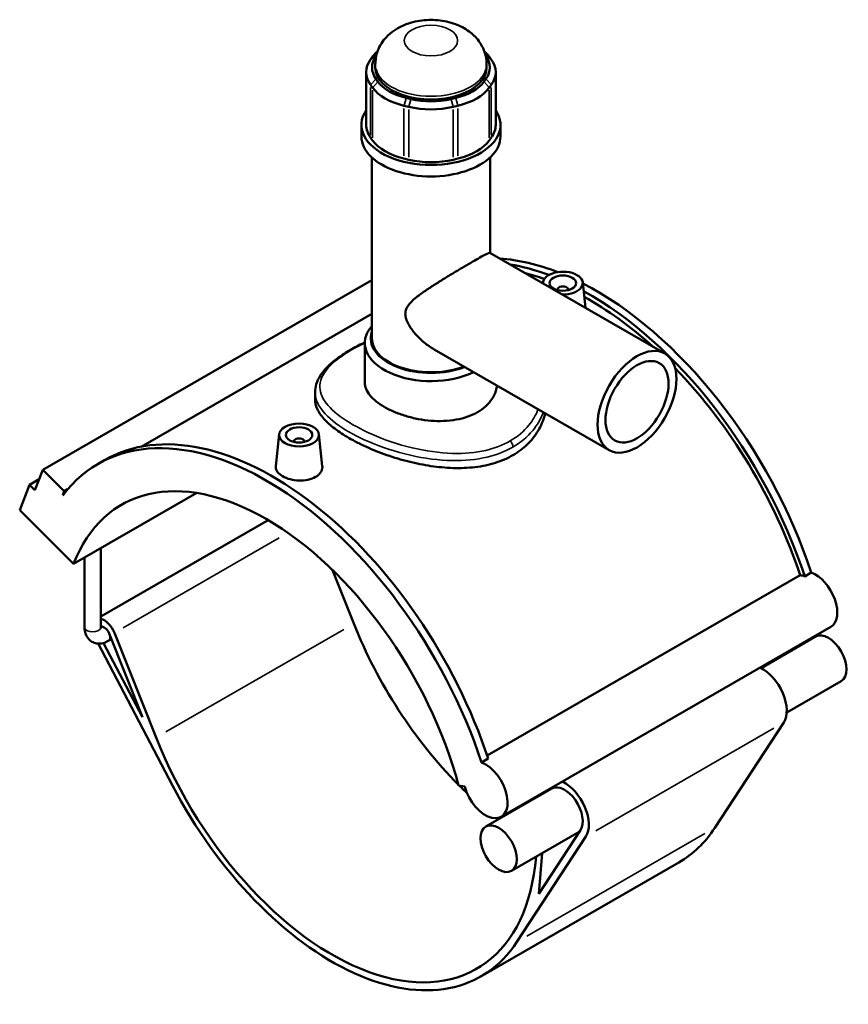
# Model space of a CAD drawing. Header units: inches. Extents: x -0.9 to 49.3, y -1.4 to 48.
# Tile 9 of 9: x 37 to 49.3, y 33.3 to 48. Entities that reach past the tile are written whole.
import ezdxf

# ---------------------------------------------------------------- set-up
doc = ezdxf.new("R2010")
doc.units = ezdxf.units.IN
doc.header["$MEASUREMENT"] = 0
doc.layers.add('Visible (ANSI)', color=7, linetype='Continuous', lineweight=50)
doc.layers.add('Visible Narrow (ANSI)', color=7, linetype='Continuous', lineweight=35)

msp = doc.modelspace()

# ---------------------------------------------------------------- linework, layer by layer
at = {"layer": 'Visible (ANSI)'}
for p, q in [((42.257, 47.412), (42.263, 47.421)), ((43.885, 47.421), (43.891, 47.412)), ((42.207, 47.402), (42.177, 47.361)), ((42.247, 47.241), (42.247, 47.288)), ((43.9, 47.241), (43.9, 47.288)), ((43.971, 47.361), (43.941, 47.402)), ((42.112, 47.171), (42.112, 46.387)), ((44.036, 47.171), (44.036, 46.387)), ((42.177, 46.981), (42.207, 46.94)), ((42.286, 47.029), (42.257, 47.071)), ((43.891, 47.071), (43.861, 47.029)), ((43.941, 46.94), (43.971, 46.981)), ((42.777, 46.771), (42.706, 46.788)), ((43.442, 46.788), (43.37, 46.771)), ((42.673, 46.672), (42.744, 46.654)), ((43.403, 46.654), (43.475, 46.672)), ((42.041, 46.216), (42.041, 46.387)), ((44.107, 46.216), (44.107, 46.387)), ((42.207, 46.156), (42.177, 46.197)), ((43.971, 46.197), (43.941, 46.156)), ((42.196, 43.216), (42.196, 45.902)), ((42.744, 45.87), (42.673, 45.887)), ((43.475, 45.887), (43.403, 45.87)), ((43.952, 44.485), (43.952, 45.902)), ((43.951, 44.486), (46.549, 42.99)), ((42.196, 44.08), (37.305, 41.263)), ((44.739, 44.047), (44.738, 44.033)), ((45.329, 44.047), (45.369, 43.669)), ((44.955, 43.94), (44.955, 43.932)), ((45.113, 43.94), (45.113, 43.932)), ((42.196, 43.58), (38.767, 41.605)), ((42.092, 42.556), (42.092, 43.145)), ((43.124, 43.05), (45.722, 41.553)), ((41.352, 42.414), (41.352, 42.309)), ((40.819, 41.789), (40.768, 41.313)), ((41.409, 41.789), (41.459, 41.314)), ((41.035, 41.675), (41.035, 41.682)), ((41.193, 41.675), (41.193, 41.682)), ((38.126, 41.349), (38.224, 41.406)), ((37.25, 41.122), (37.108, 41.04)), ((37.188, 40.96), (37.305, 41.263)), ((37.305, 41.263), (37.625, 40.944)), ((36.962, 40.661), (37.108, 41.04)), ((37.108, 41.04), (37.188, 40.96)), ((37.674, 40.972), (37.625, 40.944)), ((37.625, 40.944), (37.601, 40.882)), ((37.763, 39.862), (39.594, 40.917)), ((36.962, 40.661), (37.763, 39.862)), ((40.655, 40.513), (38.167, 39.08)), ((38.167, 38.921), (38.167, 40.095)), ((37.926, 38.921), (37.926, 39.956)), ((41.612, 39.771), (41.928, 38.975)), ((43.908, 37.015), (48.561, 39.694)), ((48.628, 39.678), (48.726, 39.734)), ((49.016, 38.926), (44.116, 36.104)), ((38.291, 38.83), (38.785, 37.587)), ((38.988, 37.282), (38.37, 38.838)), ((48.79, 38.782), (47.98, 38.315)), ((38.13, 38.678), (39.232, 36.57)), ((38.785, 37.587), (38.209, 38.687)), ((38.325, 38.744), (38.278, 38.717)), ((49.17, 38.122), (48.36, 37.655)), ((48.316, 37.505), (47.292, 35.94)), ((43.826, 36.913), (43.924, 36.969)), ((43.484, 36.568), (43.577, 36.553)), ((44.87, 36.524), (43.89, 35.96)), ((45.277, 35.88), (44.27, 35.3)), ((45.296, 35.908), (44.675, 34.96)), ((44.351, 34.247), (45.376, 35.812)), ((44.675, 34.96), (44.725, 35.562)), ((46.757, 35.426), (43.817, 33.733))]:
    msp.add_line(p, q, dxfattribs=at)
for centre, major_axis, ratio, start_param, end_param in [((42.973, 47.241), (-0.775, 0), 0.575862, 5.890486, 6.675884), ((43.002, 47.212), (-0.861, 0), 0.575862, 5.702518, 5.890486), ((43.145, 47.212), (-0.861, 0), 0.575862, 3.534292, 3.72226), ((43.175, 47.241), (0.775, 0), 0.575862, 5.890486, 6.675884), ((42.973, 47.171), (-0.861, 0), 0.575862, 5.890486, 6.675884), ((43.175, 47.171), (0.861, 0), 0.575862, 5.890486, 6.675884), ((43.074, 47.241), (-0.827, 0), 0.575862, 0, 3.141593), ((43.002, 47.2), (-0.775, 0), 0.575862, 0.392699, 1.178097), ((43.145, 47.2), (0.775, 0), 0.575862, 5.105088, 5.890486), ((43.002, 47.13), (0.861, 0), 0.575862, 3.534292, 4.31969), ((43.145, 47.13), (0.861, 0), 0.575862, 5.105088, 5.890486), ((43.074, 47.183), (-0.775, 0), 0.575862, 1.178097, 1.963495), ((43.074, 46.387), (-1.033, 0), 0.575862, 5.910464, 9.797499), ((43.074, 47.113), (0.861, 0), 0.575862, 4.31969, 5.105088), ((42.973, 46.387), (-0.861, 0), 0.575862, 0, 0.392699), ((43.175, 46.387), (0.861, 0), 0.575862, 5.890486, 6.283185), ((43.074, 46.216), (-1.033, 0), 0.575862, 0, 3.141593), ((43.002, 46.345), (-0.861, 0), 0.575862, 0.392699, 1.178097), ((43.145, 46.345), (0.861, 0), 0.575862, 5.105088, 5.890486), ((43.074, 46.328), (-0.861, 0), 0.575862, 1.178097, 1.963495), ((45.524, 39.833), (-2.498, 4.338), 0.578093, 5.661073, 5.913637), ((45.426, 39.777), (2.498, -4.338), 0.578093, 2.528834, 2.696993), ((45.034, 44.036), (-0.295, 0), 0.575862, 1.548126, 6.305856), ((45.426, 39.777), (-2.449, 4.253), 0.578093, 5.693086, 5.7763), ((45.034, 43.94), (-0.0787, 0), 0.575862, 2.972903, 6.451874), ((45.524, 39.833), (-2.498, 4.338), 0.578093, 4.369438, 5.554454), ((45.426, 39.777), (2.498, -4.338), 0.578093, 1.227845, 2.381667), ((45.426, 39.777), (-2.449, 4.253), 0.578093, 5.223142, 5.521095), ((43.074, 43.145), (-0.982, 0), 0.575862, 5.820231, 8.555636), ((43.074, 43.216), (-0.895, 0), 0.575862, 6.086754, 8.450035), ((43.074, 43.216), (-0.878, 0), 0.575862, 0, 2.163091), ((45.426, 39.777), (-2.449, 4.253), 0.578093, 4.372492, 5.123369), ((40.722, 37.068), (-2.498, 4.338), 0.578093, 4.369438, 6.283185), ((40.624, 37.011), (-2.498, 4.338), 0.578093, 4.369438, 6.523097), ((41.114, 41.682), (-0.0787, 0), 0.575862, 2.972903, 6.451874), ((40.624, 37.011), (-2.148, 3.731), 0.578093, 4.27799, 6.721451), ((48.687, 39.271), (-0.231, 0.402), 0.578093, 5.681408, 5.896038), ((48.785, 39.328), (0.231, -0.402), 0.578093, 0, 2.539816), ((38.218, 38.821), (-0.125, 0.216), 0.578093, 4.465831, 5.792542), ((38.218, 38.821), (-0.06, 0.104), 0.578093, 4.465831, 6.140632), ((44.544, 39.269), (2.148, -3.731), 0.578093, 4.465831, 5.142703), ((48.98, 38.452), (-0.19, 0.33), 0.578093, 3.141593, 6.283185), ((48, 37.887), (0.255, -0.442), 0.578093, 0.284643, 2.44944), ((41.604, 37.576), (2.148, -3.731), 0.578093, 4.465831, 6.97961), ((43.885, 36.506), (0.231, -0.402), 0.578093, 4.27799, 8.823001), ((45.06, 36.194), (0.255, -0.442), 0.578093, 0.284643, 2.44944), ((41.604, 37.576), (2.213, -3.843), 0.578093, 4.642079, 6.567828), ((44.544, 39.269), (2.148, -3.731), 0.578093, 5.149022, 5.188036), ((45.06, 36.194), (0.255, -0.442), 0.578093, 3.833745, 3.869222), ((45.06, 36.194), (0.19, -0.33), 0.578093, 0.284643, 3.141593), ((44.544, 39.269), (2.148, -3.731), 0.578093, 5.335607, 5.343717), ((44.544, 39.269), (2.213, -3.843), 0.578093, 0, 0.284643)]:
    msp.add_ellipse(centre, major_axis=major_axis, ratio=ratio, start_param=start_param, end_param=end_param, dxfattribs=at)
for centre, major_axis, ratio in [((45.034, 44.036), (0.197, 0), 0.575862), ((46.136, 42.272), (0.414, 0.718), 0.578093), ((46.136, 42.272), (0.331, 0.575), 0.578093), ((41.114, 41.779), (0.295, 0), 0.575862), ((41.114, 41.779), (0.197, 0), 0.575862), ((44.08, 35.63), (-0.19, 0.33), 0.578093)]:
    msp.add_ellipse(centre, major_axis=major_axis, ratio=ratio, dxfattribs=at)
for points, knots in [([(43.9, 47.288), (43.9, 47.351), (43.889, 47.414), (43.849, 47.533), (43.819, 47.587), (43.742, 47.691), (43.694, 47.736), (43.577, 47.823), (43.508, 47.858), (43.351, 47.916), (43.264, 47.934), (43.085, 47.95), (42.995, 47.948), (42.816, 47.92), (42.727, 47.895), (42.56, 47.817), (42.479, 47.765), (42.357, 47.633), (42.311, 47.564), (42.26, 47.422), (42.247, 47.355), (42.247, 47.288)], [0.785398, 0.785398, 0.785398, 0.785398, 0.979557, 0.979557, 1.18861, 1.18861, 1.444872, 1.444872, 1.785575, 1.785575, 2.198943, 2.198943, 2.618328, 2.618328, 3.038725, 3.038725, 3.438134, 3.438134, 3.721138, 3.721138, 3.926991, 3.926991, 3.926991, 3.926991]), ([(43.124, 43.05), (43.123, 43.05), (43.123, 43.05), (43.071, 43.08), (43.021, 43.115), (42.925, 43.194), (42.88, 43.238), (42.8, 43.33), (42.765, 43.379), (42.726, 43.452), (42.714, 43.477), (42.698, 43.528), (42.693, 43.553), (42.693, 43.605), (42.698, 43.628), (42.714, 43.669), (42.726, 43.689), (42.765, 43.743), (42.8, 43.777), (42.88, 43.844), (42.925, 43.877), (43.021, 43.943), (43.071, 43.976), (43.167, 44.038), (43.216, 44.068), (43.315, 44.13), (43.366, 44.161), (43.467, 44.221), (43.517, 44.251), (43.611, 44.306), (43.655, 44.332), (43.735, 44.378), (43.771, 44.398), (43.834, 44.434), (43.861, 44.448), (43.904, 44.47), (43.92, 44.478), (43.942, 44.487), (43.948, 44.488), (43.951, 44.486)], [5.366936, 5.366936, 5.366936, 5.366936, 5.371751, 5.371751, 5.855221, 5.855221, 6.338691, 6.338691, 6.822162, 6.822162, 7.063897, 7.063897, 7.305632, 7.305632, 7.547367, 7.547367, 7.789102, 7.789102, 8.272572, 8.272572, 8.756043, 8.756043, 9.239513, 9.239513, 9.669247, 9.669247, 10.09898, 10.09898, 10.528714, 10.528714, 10.958448, 10.958448, 11.388181, 11.388181, 11.817915, 11.817915, 12.247649, 12.247649, 12.672568, 12.672568, 12.672568, 12.672568]), ([(41.352, 42.414), (41.352, 42.455), (41.358, 42.496), (41.383, 42.578), (41.403, 42.619), (41.456, 42.703), (41.49, 42.746), (41.573, 42.83), (41.622, 42.872), (41.73, 42.952), (41.789, 42.991), (41.914, 43.065), (41.98, 43.1), (42.064, 43.141), (42.078, 43.148), (42.092, 43.154)], [23.264992, 23.264992, 23.264992, 23.264992, 23.838615, 23.838615, 24.447537, 24.447537, 25.127496, 25.127496, 25.83098, 25.83098, 26.511433, 26.511433, 27.17194, 27.17194, 27.301636, 27.301636, 27.301636, 27.301636]), ([(43.768, 42.118), (43.724, 42.092), (43.675, 42.07), (43.568, 42.032), (43.51, 42.017), (43.389, 41.996), (43.326, 41.989), (43.199, 41.985), (43.135, 41.986), (43.012, 41.996), (42.949, 42.004), (42.822, 42.028), (42.759, 42.043), (42.638, 42.08), (42.58, 42.1), (42.473, 42.146), (42.424, 42.17), (42.336, 42.221), (42.295, 42.248), (42.223, 42.306), (42.192, 42.337), (42.142, 42.399), (42.123, 42.431), (42.098, 42.494), (42.092, 42.526), (42.092, 42.556)], [0, 0, 0, 0, 0.470849, 0.470849, 0.941697, 0.941697, 1.412546, 1.412546, 1.883395, 1.883395, 2.354221, 2.354221, 2.825047, 2.825047, 3.295873, 3.295873, 3.766699, 3.766699, 4.237526, 4.237526, 4.708352, 4.708352, 5.179178, 5.179178, 5.650004, 5.650004, 5.650004, 5.650004]), ([(44.053, 42.514), (44.051, 42.487), (44.045, 42.46), (44.025, 42.392), (44.006, 42.351), (43.956, 42.274), (43.925, 42.238), (43.853, 42.172), (43.812, 42.143), (43.768, 42.118)], [13.345108, 13.345108, 13.345108, 13.345108, 13.654252, 13.654252, 14.125101, 14.125101, 14.595949, 14.595949, 15.066798, 15.066798, 15.066798, 15.066798]), ([(44.292, 41.478), (44.214, 41.434), (44.127, 41.396), (43.938, 41.336), (43.836, 41.314), (43.624, 41.289), (43.514, 41.284), (43.292, 41.291), (43.181, 41.302), (42.967, 41.333), (42.855, 41.356), (42.634, 41.411), (42.524, 41.444), (42.311, 41.518), (42.209, 41.559), (42.02, 41.644), (41.933, 41.689), (41.779, 41.778), (41.707, 41.825), (41.58, 41.921), (41.526, 41.971), (41.438, 42.069), (41.405, 42.119), (41.362, 42.216), (41.352, 42.263), (41.352, 42.309)], [0, 0, 0, 0, 0.831769, 0.831769, 1.663537, 1.663537, 2.495306, 2.495306, 3.327074, 3.327074, 4.158363, 4.158363, 4.989652, 4.989652, 5.820941, 5.820941, 6.65223, 6.65223, 7.48352, 7.48352, 8.314809, 8.314809, 9.146098, 9.146098, 9.977387, 9.977387, 9.977387, 9.977387]), ([(44.772, 42.101), (44.769, 42.091), (44.767, 42.081), (44.743, 41.992), (44.71, 41.914), (44.622, 41.767), (44.568, 41.698), (44.441, 41.576), (44.369, 41.523), (44.292, 41.478)], [24.01107, 24.01107, 24.01107, 24.01107, 24.113616, 24.113616, 24.945385, 24.945385, 25.777153, 25.777153, 26.608922, 26.608922, 26.608922, 26.608922]), ([(41.359, 41.155), (41.328, 41.137), (41.289, 41.122), (41.204, 41.104), (41.158, 41.1), (41.071, 41.103), (41.024, 41.109), (40.939, 41.131), (40.9, 41.147), (40.838, 41.183), (40.812, 41.205), (40.776, 41.252), (40.767, 41.277), (40.767, 41.305), (40.768, 41.309), (40.768, 41.313)], [2.652506, 2.652506, 2.652506, 2.652506, 2.984187, 2.984187, 3.315868, 3.315868, 3.647314, 3.647314, 3.97876, 3.97876, 4.310205, 4.310205, 4.641651, 4.641651, 4.694874, 4.694874, 4.694874, 4.694874]), ([(41.459, 41.314), (41.46, 41.309), (41.46, 41.305), (41.46, 41.274), (41.452, 41.246), (41.417, 41.195), (41.39, 41.172), (41.359, 41.155)], [7.2398943, 7.2398943, 7.2398943, 7.2398943, 7.2941574, 7.2941574, 7.6258384, 7.6258384, 7.9575194, 7.9575194, 7.9575194, 7.9575194]), ([(37.926, 38.921), (37.926, 38.889), (37.93, 38.857), (37.951, 38.797), (37.967, 38.767), (38.007, 38.724), (38.029, 38.708), (38.075, 38.687), (38.099, 38.68), (38.15, 38.676), (38.176, 38.679), (38.228, 38.692), (38.254, 38.703), (38.278, 38.717)], [1.570796, 1.570796, 1.570796, 1.570796, 1.884956, 1.884956, 2.182943, 2.182943, 2.40887, 2.40887, 2.622695, 2.622695, 2.865015, 2.865015, 3.141593, 3.141593, 3.141593, 3.141593]), ([(38.167, 38.921), (38.167, 38.914), (38.168, 38.909), (38.169, 38.904), (38.17, 38.902), (38.17, 38.902)], [1.5707963, 1.5707963, 1.5707963, 1.5707963, 1.7784621, 1.7784621, 1.9576146, 1.9576146, 1.9576146, 1.9576146])]:
    msp.add_open_spline(points, degree=3, knots=knots, dxfattribs=at)
at = {"layer": 'Visible Narrow (ANSI)'}
for p, q in [((42.266, 47.44), (42.21, 47.404)), ((43.882, 47.44), (43.938, 47.404)), ((42.253, 47.409), (42.181, 47.363)), ((43.895, 47.409), (43.967, 47.363)), ((42.253, 47.066), (42.181, 46.986)), ((42.282, 47.025), (42.211, 46.944)), ((43.865, 47.025), (43.937, 46.944)), ((43.895, 47.066), (43.967, 46.986)), ((42.177, 46.236), (42.177, 46.942)), ((42.207, 46.901), (42.207, 46.195)), ((43.941, 46.195), (43.941, 46.901)), ((43.971, 46.942), (43.971, 46.236)), ((42.704, 46.782), (42.674, 46.677)), ((42.776, 46.765), (42.746, 46.66)), ((43.372, 46.765), (43.402, 46.66)), ((43.444, 46.782), (43.473, 46.677)), ((42.673, 45.926), (42.673, 46.632)), ((42.744, 46.615), (42.744, 45.909)), ((43.403, 45.909), (43.403, 46.615)), ((43.475, 46.632), (43.475, 45.926)), ((40.82, 40.249), (38.499, 38.913)), ((41.781, 38.89), (39.135, 37.366)), ((48.169, 37.42), (45.523, 35.896)), ((47.145, 35.855), (44.498, 34.332))]:
    msp.add_line(p, q, dxfattribs=at)
msp.add_ellipse((43.074, 47.64), major_axis=(0.396, 0), ratio=0.575862, dxfattribs=at)
for centre, major_axis, ratio, start_param, end_param in [((43.074, 47.288), (-0.827, 0), 0.575862, 0.15708, 2.984513), ((44.231, 41.634), (-0.043, 0.0746), 0.578093, 3.99086, 5.105703), ((38.047, 38.921), (0.121, 0), 0.575862, 3.298672, 6.126106), ((38.218, 38.821), (0.06, -0.104), 0.578093, 0.066212, 1.258026)]:
    msp.add_ellipse(centre, major_axis=major_axis, ratio=ratio, start_param=start_param, end_param=end_param, dxfattribs=at)
for points, knots in [([(44.251, 41.69), (44.143, 41.628), (44.02, 41.581), (43.733, 41.515), (43.566, 41.501), (43.197, 41.511), (42.994, 41.541), (42.584, 41.639), (42.378, 41.709), (42.032, 41.861), (41.887, 41.941), (41.646, 42.108), (41.552, 42.197), (41.435, 42.374), (41.413, 42.464), (41.448, 42.663), (41.526, 42.773), (41.763, 42.969), (41.904, 43.056), (42.076, 43.139), (42.084, 43.142), (42.092, 43.146)], [13.294583, 13.294583, 13.294583, 13.294583, 14.466352, 14.466352, 15.824677, 15.824677, 17.373948, 17.373948, 19.039286, 19.039286, 20.511065, 20.511065, 22.052722, 22.052722, 23.63078, 23.63078, 25.585377, 25.585377, 27.172426, 27.172426, 27.248401, 27.248401, 27.248401, 27.248401]), ([(41.352, 42.414), (41.352, 42.341), (41.375, 42.268), (41.48, 42.103), (41.576, 42.01), (41.825, 41.835), (41.975, 41.753), (42.334, 41.598), (42.549, 41.527), (42.976, 41.43), (43.188, 41.402), (43.573, 41.396), (43.748, 41.412), (44.049, 41.484), (44.178, 41.534), (44.292, 41.599)], [-23.264992, -23.264992, -23.264992, -23.264992, -22.052722, -22.052722, -20.511065, -20.511065, -19.039286, -19.039286, -17.373948, -17.373948, -15.824677, -15.824677, -14.466352, -14.466352, -13.294583, -13.294583, -13.294583, -13.294583]), ([(44.667, 42.161), (44.635, 42.077), (44.588, 41.997), (44.455, 41.833), (44.361, 41.753), (44.251, 41.69)], [37.714761, 37.714761, 37.714761, 37.714761, 38.679245, 38.679245, 39.883748, 39.883748, 39.883748, 39.883748]), ([(44.292, 41.599), (44.408, 41.666), (44.507, 41.75), (44.655, 41.928), (44.708, 42.02), (44.743, 42.117)], [-39.883748, -39.883748, -39.883748, -39.883748, -38.679245, -38.679245, -37.615299, -37.615299, -37.615299, -37.615299])]:
    msp.add_open_spline(points, degree=3, knots=knots, dxfattribs=at)

doc.saveas('drawing.dxf')
